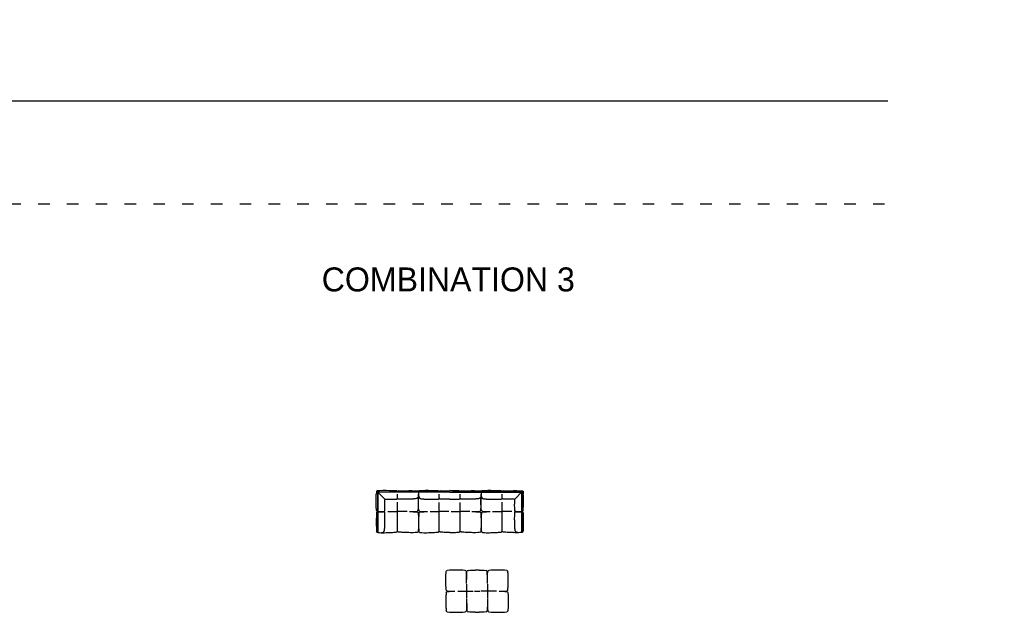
# Model space of a CAD drawing. Header units: millimetres. Extents: x -1609 to 20177350, y 5207 to 48962.
# Tile 10 of 14: x 102881 to 123401, y 34603 to 46962. Entities that reach past the tile are written whole.
import ezdxf

# ---------------------------------------------------------------- set-up
doc = ezdxf.new("R2010")
doc.units = ezdxf.units.MM
doc.linetypes.add('ACAD_ISO03W100', pattern=[30, 12, -18])
doc.layers.add('0. Text', color=7, linetype='Continuous')
doc.layers.add('1. Drawing', color=253, linetype='Continuous')
doc.styles.add('CENTURY_GOTHIC', font='GOTHIC.TTF')

msp = doc.modelspace()

# ---------------------------------------------------------------- linework, layer by layer
msp.add_lwpolyline([(120977, 45265), (66666, 45265)])
at = {"linetype": 'ACAD_ISO03W100', "ltscale": 20}
msp.add_lwpolyline([(66666, 43124), (120977, 43124)], dxfattribs=at)
at = {"layer": '1. Drawing', "linetype": 'Continuous'}
for p, q in [((110342, 37108), (110342, 36265)), ((110347, 37113), (111190, 37113)), ((111190, 37108), (110347, 37108)), ((110347, 36265), (110347, 37108)), ((111846, 37113), (111195, 37113)), ((111846, 37108), (111195, 37108)), ((111846, 37113), (112494, 37113)), ((111846, 37108), (112494, 37108)), ((113343, 37113), (112499, 37113)), ((112499, 37108), (113343, 37108)), ((113343, 36265), (113343, 37108)), ((113348, 37108), (113348, 36265)), ((112010, 35043), (112331, 35043)), ((112815, 35043), (112493, 35043))]:
    msp.add_line(p, q, dxfattribs=at)
for points in [[(110731, 37137), (110582, 37140), (110517, 37143), (110452, 37143), (110388, 37140), (110330, 37135, 0.633573), (110327, 37127), (110497, 36958)], [(112959, 37137), (113108, 37140), (113172, 37143), (113237, 37143), (113302, 37140), (113359, 37135, -0.633573), (113363, 37127), (113192, 36958)], [(110316, 37113, 0.020557), (110312, 37068)], [(110342, 37111), (110326, 37127, 0.620427), (110318, 37124), (110316, 37113)], [(110492, 36943, -0.423775), (110512, 36963)], [(113198, 36943, 0.423775), (113178, 36963)], [(113347, 37111), (113363, 37127, -0.620427), (113372, 37124), (113373, 37113)], [(113373, 37113, -0.020557), (113377, 37068)]]:
    msp.add_lwpolyline(points, format="xyb", dxfattribs=at)
for points in [[(110776, 37137), (110914, 37140), (110989, 37143), (111054, 37143), (111118, 37140), (111183, 37135)], [(111603, 37137), (111465, 37140), (111400, 37143), (111332, 37143), (111267, 37140), (111203, 37135)], [(111648, 37137), (111791, 37140), (111846, 37143)], [(112041, 37137), (111902, 37140), (111846, 37143)], [(112087, 37137), (112225, 37140), (112293, 37143), (112357, 37143), (112422, 37140), (112486, 37135)], [(112913, 37137), (112775, 37140), (112701, 37143), (112636, 37143), (112571, 37140), (112507, 37135)], [(110342, 36702), (110395, 36702), (110399, 36702), (110403, 36702), (110407, 36702), (110411, 36702), (110415, 36702), (110418, 36702), (110422, 36702), (110425, 36702), (110428, 36702), (110431, 36702), (110434, 36702), (110437, 36702), (110440, 36702), (110442, 36702), (110445, 36702), (110447, 36702), (110449, 36702), (110451, 36702), (110453, 36702), (110455, 36702), (110457, 36702), (110459, 36702), (110460, 36702), (110463, 36703), (110466, 36703), (110468, 36703), (110470, 36703), (110472, 36703), (110474, 36703), (110475, 36703), (110476, 36704), (110477, 36704), (110478, 36704), (110480, 36705), (110481, 36706), (110483, 36707), (110484, 36708), (110485, 36709), (110486, 36711), (110487, 36713), (110488, 36715), (110489, 36717), (110490, 36719), (110490, 36721), (110491, 36724), (110492, 36727), (110492, 36730), (110492, 36733), (110492, 36736), (110493, 36739), (110493, 36743), (110493, 36747), (110493, 36750), (110492, 36755), (110492, 36759), (110492, 36763), (110492, 36768), (110493, 36854), (110493, 36859), (110493, 36864), (110493, 36870), (110492, 36885), (110492, 36891), (110492, 36897), (110492, 36909), (110492, 36922), (110492, 36928), (110492, 36934), (110492, 36939), (110492, 36943)], [(110512, 36963), (110516, 36963), (110521, 36963), (110527, 36963), (110533, 36963), (110546, 36963), (110558, 36963), (110564, 36963), (110570, 36963), (110575, 36962), (110581, 36962), (110586, 36962), (110591, 36962), (110687, 36963), (110692, 36963), (110696, 36963), (110700, 36963), (110705, 36962), (110708, 36962), (110712, 36962), (110716, 36962), (110719, 36963), (110722, 36963), (110725, 36963), (110728, 36963), (110731, 36964), (110734, 36965), (110736, 36965), (110738, 36966), (110740, 36967), (110742, 36968), (110744, 36969), (110746, 36970), (110747, 36971), (110748, 36972), (110749, 36974), (110750, 36975), (110751, 36977), (110751, 36978), (110751, 36979), (110752, 36980), (110752, 36981), (110752, 36983), (110752, 36985), (110752, 36987), (110752, 36989), (110753, 36992), (110753, 36995), (110753, 36996), (110753, 36998), (110753, 37000), (110753, 37002), (110753, 37004), (110753, 37006), (110753, 37008), (110753, 37010), (110753, 37013), (110753, 37015), (110753, 37018), (110753, 37021), (110753, 37024), (110753, 37027), (110753, 37030), (110753, 37033), (110753, 37037), (110753, 37040), (110753, 37044), (110753, 37048), (110753, 37052), (110753, 37056), (110753, 37061), (110753, 37065)], [(111194, 37072), (111194, 37069), (111194, 37066), (111193, 37061), (111193, 37056), (111193, 37051), (111192, 37047), (111192, 37043), (111192, 37039), (111191, 37035), (111191, 37032), (111190, 37029), (111190, 37026), (111190, 37024), (111189, 37021), (111189, 37019), (111188, 37017), (111188, 37015), (111187, 37014), (111187, 37012), (111186, 37011), (111186, 37010), (111185, 37007), (111184, 37005), (111183, 37004), (111183, 37002), (111181, 36999), (111179, 36996), (111177, 36993), (111176, 36991), (111173, 36989), (111171, 36986), (111170, 36985), (111168, 36984), (111167, 36983), (111165, 36982), (111163, 36981), (111161, 36980), (111159, 36979), (111157, 36978), (111155, 36977), (111152, 36976), (111150, 36975), (111147, 36974), (111144, 36973), (111141, 36973), (111138, 36972), (111134, 36971), (111131, 36971), (111127, 36970), (111120, 36969), (111112, 36968), (111104, 36968), (111097, 36967), (111090, 36967), (111083, 36966), (111069, 36966), (111055, 36965), (111048, 36965), (111041, 36965), (111037, 36964), (111033, 36964), (111029, 36964), (111025, 36964), (111021, 36964), (111016, 36964), (111011, 36964), (111006, 36964), (111001, 36964), (110996, 36964), (110990, 36963), (110984, 36963), (110978, 36963), (110972, 36963), (110960, 36963), (110938, 36963), (110932, 36963), (110926, 36963), (110921, 36962), (110915, 36962), (110910, 36962), (110905, 36962), (110819, 36963), (110814, 36963), (110810, 36963), (110805, 36963), (110801, 36962), (110797, 36962), (110794, 36962), (110790, 36962), (110787, 36963), (110783, 36963), (110780, 36963), (110777, 36963), (110775, 36964), (110772, 36965), (110770, 36965), (110768, 36966), (110765, 36967), (110764, 36968), (110762, 36969), (110760, 36970), (110759, 36971), (110758, 36972), (110757, 36974), (110756, 36975), (110755, 36977), (110755, 36978), (110754, 36979), (110754, 36980), (110754, 36981), (110754, 36983), (110754, 36985), (110753, 36987), (110753, 36989), (110753, 36992), (110753, 36995), (110753, 36996), (110753, 36998), (110753, 37000), (110753, 37002), (110753, 37004), (110753, 37006), (110753, 37008), (110753, 37010), (110753, 37013), (110753, 37015), (110753, 37018), (110753, 37021), (110753, 37024), (110753, 37027), (110753, 37030), (110753, 37033), (110753, 37037), (110753, 37040), (110753, 37044), (110753, 37048), (110753, 37052), (110753, 37056), (110753, 37061), (110753, 37065)], [(111187, 37131), (111190, 37113)], [(111190, 37108), (111192, 37099), (111194, 37066), (111194, 37032)], [(111195, 37108), (111194, 37099), (111192, 37066), (111192, 37032)], [(111192, 37072), (111192, 37069), (111192, 37066), (111192, 37061), (111193, 37056), (111193, 37051), (111193, 37047), (111194, 37043), (111194, 37039), (111194, 37035), (111195, 37032), (111195, 37029), (111196, 37026), (111196, 37024), (111196, 37021), (111197, 37019), (111197, 37017), (111198, 37015), (111198, 37014), (111199, 37012), (111199, 37011), (111200, 37010), (111201, 37007), (111201, 37005), (111202, 37004), (111203, 37002), (111205, 36999), (111206, 36996), (111208, 36993), (111210, 36991), (111212, 36989), (111215, 36986), (111216, 36985), (111217, 36984), (111219, 36983), (111221, 36982), (111222, 36981), (111224, 36980), (111226, 36979), (111228, 36978), (111231, 36977), (111233, 36976), (111236, 36975), (111239, 36974), (111242, 36973), (111245, 36973), (111248, 36972), (111251, 36971), (111255, 36971), (111259, 36970), (111266, 36969), (111274, 36968), (111281, 36968), (111289, 36967), (111296, 36967), (111303, 36966), (111317, 36966), (111331, 36965), (111338, 36965), (111345, 36965), (111349, 36964), (111353, 36964), (111357, 36964), (111361, 36964), (111365, 36964), (111370, 36964), (111374, 36964), (111379, 36964), (111384, 36964), (111393, 36964), (111399, 36963), (111405, 36963), (111410, 36963), (111416, 36963), (111429, 36963), (111441, 36963), (111447, 36963), (111453, 36963), (111458, 36962), (111464, 36962), (111469, 36962), (111474, 36962), (111560, 36963), (111565, 36963), (111569, 36963), (111574, 36963), (111578, 36962), (111582, 36962), (111585, 36962), (111589, 36962), (111592, 36963), (111595, 36963), (111599, 36963), (111601, 36963), (111604, 36964), (111607, 36965), (111609, 36965), (111611, 36966), (111613, 36967), (111615, 36968), (111617, 36969), (111619, 36970), (111620, 36971), (111621, 36972), (111622, 36974), (111623, 36975), (111624, 36977), (111624, 36978), (111625, 36979), (111625, 36980), (111625, 36981), (111625, 36983), (111625, 36985), (111625, 36987), (111626, 36989), (111626, 36992), (111626, 36995), (111626, 36996), (111626, 36998), (111626, 37000), (111626, 37002), (111626, 37004), (111626, 37006), (111626, 37008), (111626, 37010), (111626, 37013), (111626, 37015), (111626, 37018), (111626, 37021), (111626, 37024), (111626, 37027), (111626, 37030), (111626, 37033), (111626, 37037), (111626, 37040), (111626, 37044), (111626, 37048), (111626, 37052), (111626, 37056), (111626, 37061), (111626, 37065)], [(111199, 37131), (111196, 37113)], [(111846, 36963), (111845, 36963), (111839, 36963), (111827, 36963), (111815, 36963), (111809, 36963), (111803, 36963), (111797, 36962), (111792, 36962), (111786, 36962), (111781, 36962), (111692, 36963), (111687, 36963), (111683, 36963), (111678, 36963), (111674, 36962), (111670, 36962), (111667, 36962), (111663, 36962), (111660, 36963), (111657, 36963), (111654, 36963), (111651, 36963), (111648, 36964), (111645, 36965), (111643, 36965), (111641, 36966), (111639, 36967), (111637, 36968), (111635, 36969), (111633, 36970), (111632, 36971), (111631, 36972), (111630, 36974), (111629, 36975), (111628, 36977), (111628, 36978), (111628, 36979), (111627, 36980), (111627, 36981), (111627, 36983), (111627, 36985), (111627, 36987), (111627, 36989), (111626, 36992), (111626, 36995), (111626, 36996), (111626, 36998), (111626, 37000), (111626, 37002), (111626, 37004), (111626, 37006), (111626, 37008), (111626, 37010), (111626, 37013), (111626, 37015), (111626, 37018), (111626, 37021), (111626, 37024), (111626, 37027), (111626, 37030), (111626, 37033), (111626, 37037), (111626, 37040), (111626, 37044), (111626, 37048), (111626, 37052), (111626, 37056), (111626, 37061), (111626, 37065)], [(111846, 36963), (111848, 36963), (111854, 36963), (111866, 36963), (111878, 36963), (111884, 36963), (111890, 36963), (111896, 36962), (111901, 36962), (111906, 36962), (111912, 36962), (111998, 36963), (112002, 36963), (112007, 36963), (112011, 36963), (112015, 36962), (112019, 36962), (112023, 36962), (112026, 36962), (112030, 36963), (112033, 36963), (112036, 36963), (112039, 36963), (112042, 36964), (112044, 36965), (112046, 36965), (112049, 36966), (112051, 36967), (112053, 36968), (112054, 36969), (112056, 36970), (112057, 36971), (112059, 36972), (112060, 36974), (112061, 36975), (112061, 36977), (112062, 36978), (112062, 36979), (112062, 36980), (112062, 36981), (112063, 36983), (112063, 36985), (112063, 36987), (112063, 36989), (112063, 36992), (112063, 36995), (112063, 36996), (112063, 36998), (112063, 37000), (112063, 37002), (112063, 37004), (112063, 37006), (112063, 37008), (112063, 37010), (112063, 37013), (112063, 37015), (112063, 37018), (112063, 37021), (112063, 37024), (112063, 37027), (112063, 37030), (112063, 37033), (112063, 37037), (112063, 37040), (112063, 37044), (112063, 37048), (112063, 37052), (112063, 37056), (112063, 37061), (112063, 37065)], [(112498, 37072), (112498, 37069), (112498, 37066), (112497, 37061), (112497, 37056), (112497, 37051), (112496, 37047), (112496, 37043), (112495, 37039), (112495, 37035), (112495, 37032), (112494, 37029), (112494, 37026), (112493, 37024), (112493, 37021), (112492, 37019), (112492, 37017), (112492, 37015), (112491, 37014), (112491, 37012), (112490, 37011), (112490, 37010), (112489, 37007), (112488, 37005), (112487, 37004), (112486, 37002), (112485, 36999), (112483, 36996), (112481, 36993), (112479, 36991), (112477, 36989), (112475, 36986), (112473, 36985), (112472, 36984), (112470, 36983), (112469, 36982), (112467, 36981), (112465, 36980), (112463, 36979), (112461, 36978), (112459, 36977), (112456, 36976), (112454, 36975), (112451, 36974), (112448, 36973), (112445, 36973), (112441, 36972), (112438, 36971), (112434, 36971), (112431, 36970), (112423, 36969), (112416, 36968), (112408, 36968), (112401, 36967), (112394, 36967), (112387, 36966), (112373, 36966), (112359, 36965), (112352, 36965), (112345, 36965), (112341, 36964), (112337, 36964), (112333, 36964), (112329, 36964), (112324, 36964), (112320, 36964), (112315, 36964), (112310, 36964), (112305, 36964), (112300, 36964), (112294, 36963), (112288, 36963), (112282, 36963), (112276, 36963), (112264, 36963), (112252, 36963), (112243, 36963), (112237, 36963), (112231, 36962), (112226, 36962), (112220, 36962), (112215, 36962), (112129, 36963), (112125, 36963), (112120, 36963), (112116, 36963), (112112, 36962), (112108, 36962), (112104, 36962), (112101, 36962), (112097, 36963), (112094, 36963), (112091, 36963), (112088, 36963), (112085, 36964), (112083, 36965), (112080, 36965), (112078, 36966), (112076, 36967), (112074, 36968), (112072, 36969), (112071, 36970), (112069, 36971), (112068, 36972), (112067, 36974), (112066, 36975), (112065, 36977), (112065, 36978), (112065, 36979), (112065, 36980), (112064, 36981), (112064, 36983), (112064, 36985), (112064, 36987), (112064, 36989), (112064, 36992), (112064, 36995), (112064, 36996), (112064, 36998), (112064, 37000), (112064, 37002), (112064, 37004), (112064, 37006), (112064, 37008), (112064, 37010), (112064, 37013), (112064, 37015), (112064, 37018), (112064, 37021), (112063, 37024), (112063, 37027), (112063, 37030), (112063, 37033), (112063, 37037), (112063, 37040), (112063, 37044), (112063, 37048), (112063, 37052), (112063, 37056), (112063, 37061), (112063, 37065)], [(112491, 37131), (112493, 37113)], [(112494, 37108), (112495, 37099), (112498, 37066), (112497, 37032)], [(112495, 37072), (112496, 37069), (112496, 37066), (112496, 37061), (112496, 37056), (112497, 37051), (112497, 37047), (112497, 37043), (112498, 37039), (112498, 37035), (112499, 37032), (112499, 37029), (112499, 37026), (112500, 37024), (112500, 37021), (112501, 37019), (112501, 37017), (112502, 37015), (112502, 37014), (112503, 37012), (112503, 37011), (112503, 37010), (112504, 37007), (112505, 37005), (112506, 37004), (112507, 37002), (112509, 36999), (112510, 36996), (112512, 36993), (112514, 36991), (112516, 36989), (112518, 36986), (112520, 36985), (112521, 36984), (112523, 36983), (112524, 36982), (112526, 36981), (112528, 36980), (112530, 36979), (112532, 36978), (112535, 36977), (112537, 36976), (112540, 36975), (112542, 36974), (112545, 36973), (112549, 36973), (112552, 36972), (112555, 36971), (112559, 36971), (112562, 36970), (112570, 36969), (112577, 36968), (112585, 36968), (112592, 36967), (112600, 36967), (112607, 36966), (112621, 36966), (112634, 36965), (112641, 36965), (112649, 36965), (112652, 36964), (112656, 36964), (112660, 36964), (112664, 36964), (112669, 36964), (112673, 36964), (112678, 36964), (112683, 36964), (112688, 36964), (112694, 36964), (112699, 36963), (112705, 36963), (112711, 36963), (112717, 36963), (112729, 36963), (112751, 36963), (112757, 36963), (112763, 36963), (112769, 36962), (112774, 36962), (112780, 36962), (112785, 36962), (112871, 36963), (112875, 36963), (112880, 36963), (112884, 36963), (112888, 36962), (112892, 36962), (112896, 36962), (112899, 36962), (112903, 36963), (112906, 36963), (112909, 36963), (112912, 36963), (112915, 36964), (112917, 36965), (112920, 36965), (112922, 36966), (112924, 36967), (112926, 36968), (112928, 36969), (112929, 36970), (112931, 36971), (112932, 36972), (112933, 36974), (112934, 36975), (112934, 36977), (112935, 36978), (112935, 36979), (112935, 36980), (112935, 36981), (112936, 36983), (112936, 36985), (112936, 36987), (112936, 36989), (112936, 36992), (112936, 36995), (112936, 36996), (112936, 36998), (112936, 37000), (112936, 37002), (112936, 37004), (112936, 37006), (112936, 37008), (112936, 37010), (112936, 37013), (112936, 37015), (112936, 37018), (112936, 37021), (112936, 37024), (112936, 37027), (112936, 37030), (112936, 37033), (112936, 37037), (112936, 37040), (112936, 37044), (112936, 37048), (112936, 37052), (112936, 37056), (112937, 37061), (112937, 37065)], [(112499, 37108), (112498, 37099), (112496, 37066), (112496, 37032)], [(112502, 37131), (112500, 37113)], [(113178, 36963), (113174, 36963), (113168, 36963), (113162, 36963), (113156, 36963), (113144, 36963), (113132, 36963), (113126, 36963), (113120, 36963), (113114, 36962), (113109, 36962), (113103, 36962), (113098, 36962), (113002, 36963), (112998, 36963), (112993, 36963), (112989, 36963), (112985, 36962), (112981, 36962), (112977, 36962), (112974, 36962), (112970, 36963), (112967, 36963), (112964, 36963), (112961, 36963), (112958, 36964), (112956, 36965), (112953, 36965), (112951, 36966), (112949, 36967), (112947, 36968), (112945, 36969), (112944, 36970), (112942, 36971), (112941, 36972), (112940, 36974), (112939, 36975), (112939, 36977), (112938, 36978), (112938, 36979), (112938, 36980), (112938, 36981), (112937, 36983), (112937, 36985), (112937, 36987), (112937, 36989), (112937, 36992), (112937, 36995), (112937, 36996), (112937, 36998), (112937, 37000), (112937, 37002), (112937, 37004), (112937, 37006), (112937, 37008), (112937, 37010), (112937, 37013), (112937, 37015), (112937, 37018), (112937, 37021), (112937, 37024), (112937, 37027), (112937, 37030), (112937, 37033), (112937, 37037), (112937, 37040), (112937, 37044), (112937, 37048), (112937, 37052), (112937, 37056), (112937, 37061), (112937, 37065)], [(113348, 36702), (113295, 36702), (113291, 36702), (113286, 36702), (113282, 36702), (113278, 36702), (113275, 36702), (113271, 36702), (113268, 36702), (113264, 36702), (113261, 36702), (113258, 36702), (113255, 36702), (113252, 36702), (113250, 36702), (113247, 36702), (113245, 36702), (113243, 36702), (113240, 36702), (113238, 36702), (113236, 36702), (113234, 36702), (113232, 36702), (113231, 36702), (113229, 36702), (113226, 36703), (113223, 36703), (113221, 36703), (113219, 36703), (113217, 36703), (113216, 36703), (113214, 36703), (113213, 36704), (113212, 36704), (113211, 36704), (113209, 36705), (113208, 36706), (113207, 36707), (113206, 36708), (113204, 36709), (113203, 36711), (113202, 36713), (113201, 36715), (113200, 36717), (113200, 36719), (113199, 36721), (113198, 36724), (113198, 36727), (113197, 36730), (113197, 36733), (113197, 36736), (113197, 36739), (113197, 36743), (113197, 36747), (113197, 36750), (113197, 36755), (113197, 36759), (113197, 36763), (113197, 36768), (113196, 36854), (113196, 36859), (113197, 36864), (113197, 36870), (113197, 36885), (113197, 36891), (113197, 36897), (113198, 36909), (113198, 36922), (113198, 36928), (113198, 36934), (113198, 36939), (113198, 36943)], [(110753, 36301), (110753, 36903)], [(110753, 36301), (110753, 36903)], [(110753, 36301), (110753, 36903)], [(110753, 36301), (110753, 36903)], [(111626, 36301), (111626, 36893)], [(111626, 36301), (111626, 36893)], [(111626, 36301), (111626, 36893)], [(111626, 36301), (111626, 36893)], [(112063, 36301), (112063, 36893)], [(112063, 36301), (112063, 36893)], [(112063, 36301), (112063, 36893)], [(112063, 36301), (112063, 36893)], [(112937, 36301), (112937, 36903)], [(112937, 36301), (112937, 36903)], [(112937, 36301), (112937, 36903)], [(112937, 36301), (112937, 36903)], [(110410, 36263), (110412, 36263), (110416, 36263), (110420, 36264), (110423, 36264), (110426, 36265), (110429, 36265), (110431, 36265), (110434, 36266), (110436, 36266), (110438, 36267), (110440, 36267), (110441, 36268), (110443, 36268), (110444, 36269), (110445, 36269), (110448, 36270), (110450, 36271), (110451, 36272), (110453, 36272), (110456, 36274), (110459, 36276), (110462, 36278), (110464, 36279), (110466, 36282), (110469, 36284), (110470, 36285), (110471, 36287), (110472, 36288), (110473, 36290), (110474, 36292), (110475, 36294), (110476, 36296), (110477, 36298), (110478, 36300), (110479, 36303), (110480, 36305), (110481, 36308), (110482, 36311), (110482, 36314), (110483, 36317), (110484, 36321), (110484, 36324), (110485, 36328), (110486, 36335), (110487, 36343), (110487, 36351), (110488, 36358), (110488, 36365), (110489, 36372), (110489, 36386), (110490, 36400), (110490, 36407), (110490, 36414), (110491, 36418), (110491, 36422), (110491, 36426), (110491, 36430), (110491, 36434), (110491, 36439), (110491, 36444), (110491, 36449), (110491, 36454), (110491, 36459), (110492, 36465), (110492, 36471), (110492, 36477), (110492, 36483), (110492, 36495), (110492, 36507), (110492, 36513), (110492, 36519), (110493, 36524), (110493, 36530), (110493, 36535), (110493, 36540), (110492, 36636), (110492, 36641), (110492, 36645), (110492, 36650), (110493, 36654), (110493, 36658), (110493, 36661), (110493, 36665), (110492, 36668), (110492, 36672), (110492, 36675), (110492, 36678), (110491, 36680), (110490, 36683), (110490, 36685), (110489, 36687), (110488, 36690), (110487, 36691), (110486, 36693), (110485, 36695), (110484, 36696), (110483, 36697), (110481, 36698), (110480, 36699), (110478, 36700), (110477, 36700), (110476, 36701), (110475, 36701), (110474, 36701), (110472, 36701), (110470, 36701), (110468, 36702), (110466, 36702), (110463, 36702), (110460, 36702), (110459, 36702), (110457, 36702), (110455, 36702), (110453, 36702), (110451, 36702), (110449, 36702), (110447, 36702), (110445, 36702), (110442, 36702), (110440, 36702), (110437, 36702), (110434, 36702), (110431, 36702), (110428, 36702), (110425, 36702), (110422, 36702), (110418, 36702), (110415, 36702), (110411, 36702), (110407, 36702), (110403, 36702), (110399, 36702), (110395, 36702), (110342, 36702)], [(110550, 36704), (110753, 36704)], [(110956, 36704), (110753, 36704)], [(111433, 36704), (111626, 36704)], [(111823, 36704), (111626, 36704)], [(111870, 36704), (112063, 36704)], [(112260, 36704), (112063, 36704)], [(112733, 36704), (112937, 36704)], [(113140, 36704), (112937, 36704)], [(113279, 36263), (113277, 36263), (113273, 36263), (113270, 36264), (113266, 36264), (113263, 36265), (113261, 36265), (113258, 36265), (113256, 36266), (113254, 36266), (113252, 36267), (113250, 36267), (113248, 36268), (113247, 36268), (113245, 36269), (113244, 36269), (113242, 36270), (113240, 36271), (113238, 36272), (113236, 36272), (113233, 36274), (113230, 36276), (113228, 36278), (113225, 36279), (113223, 36282), (113221, 36284), (113220, 36285), (113219, 36287), (113217, 36288), (113216, 36290), (113215, 36292), (113214, 36294), (113213, 36296), (113212, 36298), (113211, 36300), (113210, 36303), (113209, 36305), (113208, 36308), (113208, 36311), (113207, 36314), (113206, 36317), (113206, 36321), (113205, 36324), (113205, 36328), (113204, 36335), (113203, 36343), (113202, 36351), (113202, 36358), (113201, 36365), (113201, 36372), (113200, 36386), (113199, 36400), (113199, 36407), (113199, 36414), (113199, 36418), (113199, 36422), (113199, 36426), (113198, 36430), (113198, 36434), (113198, 36439), (113198, 36444), (113198, 36449), (113198, 36454), (113198, 36459), (113198, 36465), (113198, 36471), (113198, 36477), (113198, 36483), (113198, 36495), (113197, 36507), (113197, 36513), (113197, 36519), (113197, 36524), (113197, 36530), (113196, 36535), (113196, 36540), (113197, 36636), (113197, 36641), (113197, 36645), (113197, 36650), (113197, 36654), (113197, 36658), (113197, 36661), (113197, 36665), (113197, 36668), (113197, 36672), (113197, 36675), (113198, 36678), (113198, 36680), (113199, 36683), (113200, 36685), (113200, 36687), (113201, 36690), (113202, 36691), (113203, 36693), (113204, 36695), (113206, 36696), (113207, 36697), (113208, 36698), (113209, 36699), (113211, 36700), (113212, 36700), (113213, 36701), (113214, 36701), (113216, 36701), (113217, 36701), (113219, 36701), (113221, 36702), (113223, 36702), (113226, 36702), (113229, 36702), (113231, 36702), (113232, 36702), (113234, 36702), (113236, 36702), (113238, 36702), (113240, 36702), (113243, 36702), (113245, 36702), (113247, 36702), (113250, 36702), (113252, 36702), (113255, 36702), (113258, 36702), (113261, 36702), (113264, 36702), (113268, 36702), (113271, 36702), (113275, 36702), (113278, 36702), (113282, 36702), (113286, 36702), (113291, 36702), (113295, 36702), (113348, 36702)], [(112196, 35193), (112196, 34900)], [(112629, 35193), (112629, 34900)]]:
    msp.add_lwpolyline(points, dxfattribs=at)
for centre, radius, start, end in [((110347, 37108), 5, 90, 180), ((110729, 37113), 23.4, 0.3007, 90.0859), ((110776, 37113), 23.4, 89.9141, 179.6993), ((111190, 37111), 2.5, 270, 90), ((111195, 37111), 2.5, 90, 270), ((111603, 37113), 23.4, 0.3007, 90.0859), ((111649, 37113), 23.4, 89.9141, 179.6993), ((112040, 37113), 23.4, 0.3007, 90.0859), ((112087, 37113), 23.4, 89.9141, 179.6993), ((112494, 37111), 2.5, 270, 90), ((112499, 37111), 2.5, 90, 270), ((112913, 37113), 23.4, 0.3007, 90.0859), ((112960, 37113), 23.4, 89.9141, 179.6993), ((113343, 37108), 5, 0, 90), ((110342, 36726), 23.4, 179.9141, 269.6993), ((110342, 36679), 23.4, 90.3007, 180.0859), ((111018, 38239), 1536, 269.4413, 275.4373), ((111368, 38239), 1536, 264.5627, 270.5587), ((112322, 38239), 1536, 269.4413, 275.4373), ((112672, 38239), 1536, 264.5627, 270.5587), ((113348, 36726), 23.4, 270.3007, 0.0859), ((113348, 36679), 23.4, 359.9141, 89.6993), ((110344, 36265), 2.5, 180, 0), ((113345, 36265), 2.5, 180, 0), ((111979, 32944), 2539, 85.7714, 94.2286), ((112164, 35451), 25, 5.4381, 84.5627), ((112227, 35451), 25, 95.4373, 174.5619), ((112374, 31800), 3683, 89.3782, 90.0006), ((112454, 31800), 3683, 89.9994, 90.6218), ((112597, 35451), 25, 5.4381, 84.5627), ((112661, 35451), 25, 95.4373, 174.5619), ((112846, 32944), 2539, 85.7714, 94.2286), ((111937, 36579), 1536, 264.5627, 270.5587), ((112381, 38487), 3444, 269.6264, 270.5411), ((112447, 38487), 3444, 269.4589, 270.3736), ((112887, 36579), 1536, 269.4413, 275.4373), ((111979, 37142), 2539, 265.7714, 274.2286), ((112164, 34635), 25, 275.4373, 354.5619), ((112227, 34635), 25, 185.4381, 264.5627), ((112374, 38286), 3683, 269.9994, 270.6218), ((112454, 38286), 3683, 269.3782, 270.0006), ((112597, 34635), 25, 275.4373, 354.5619), ((112661, 34635), 25, 185.4381, 264.5627), ((112846, 37142), 2539, 265.7714, 274.2286)]:
    msp.add_arc(centre, radius, start, end, dxfattribs=at)
at = {"layer": '1. Drawing', "linetype": 'Continuous', "extrusion": (0, 0, -1)}
for centre, radius, start, end in [((-111161, 36735), 25, 185.4381, 264.5627), ((-111225, 36735), 25, 275.4373, 354.5619), ((-112465, 36735), 25, 185.4381, 264.5627), ((-112528, 36735), 25, 275.4373, 354.5619), ((-111018, 35167), 1536, 89.4413, 95.4373), ((-111161, 36671), 25, 95.4373, 174.5619), ((-111225, 36671), 25, 5.4381, 84.5627), ((-111368, 35167), 1536, 84.5627, 90.5587), ((-112322, 35167), 1536, 89.4413, 95.4373), ((-112465, 36671), 25, 95.4373, 174.5619), ((-112528, 36671), 25, 5.4381, 84.5627), ((-112672, 35167), 1536, 84.5627, 90.5587), ((-110345, 36294), 25, 275.4373, 354.5619), ((-111161, 36294), 25, 185.4381, 264.5627), ((-111225, 36294), 25, 275.4373, 354.5619), ((-112465, 36294), 25, 185.4381, 264.5627), ((-112528, 36294), 25, 275.4373, 354.5619), ((-113345, 36294), 25, 185.4381, 264.5627), ((-111794, 35451), 25, 5.4381, 84.5627), ((-112374, 33876), 1607, 84.684, 90.0001), ((-112454, 33947), 1536, 90, 95.4373), ((-113031, 35451), 25, 95.4373, 174.5619), ((-111794, 35075), 25, 275.4373, 354.5619), ((-111794, 35011), 25, 5.4381, 84.5627), ((-111937, 33507), 1536, 84.5627, 90.5587), ((-112381, 31599), 3444, 89.6264, 90.5411), ((-112447, 31599), 3444, 89.4589, 90.3736), ((-112887, 33507), 1536, 89.4413, 95.4373), ((-113031, 35075), 25, 185.4381, 264.5627), ((-113031, 35011), 25, 95.4373, 174.5619), ((-111794, 34635), 25, 275.4373, 354.5619), ((-112374, 36210), 1607, 269.9999, 275.316), ((-112454, 36139), 1536, 264.5627, 270), ((-113031, 34635), 25, 185.4381, 264.5627)]:
    msp.add_arc(centre, radius, start, end, dxfattribs=at)
at = {"layer": '1. Drawing', "linetype": 'Continuous'}
for points, weights in [([(110318, 36726), (110306, 36797), (110312, 37068)], [0.998866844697, 0.993813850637, 0.998866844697]), ([(111183, 37135), (111186, 37134), (111187, 37131)], [1, 0.803670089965, 1]), ([(111186, 36732), (111200, 36797), (111194, 37068)], [0.998866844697, 0.993813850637, 0.998866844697]), ([(111200, 36732), (111186, 36797), (111192, 37068)], [0.998866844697, 0.993813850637, 0.998866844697]), ([(111203, 37135), (111199, 37134), (111199, 37131)], [1, 0.803670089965, 1]), ([(112486, 37135), (112490, 37134), (112491, 37131)], [1, 0.803670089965, 1]), ([(112490, 36732), (112504, 36797), (112498, 37068)], [0.998866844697, 0.993813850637, 0.998866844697]), ([(112503, 36732), (112490, 36797), (112496, 37068)], [0.998866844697, 0.993813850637, 0.998866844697]), ([(112507, 37135), (112503, 37134), (112502, 37131)], [1, 0.803670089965, 1]), ([(113371, 36726), (113383, 36797), (113377, 37068)], [0.998866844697, 0.993813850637, 0.998866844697]), ([(110318, 36679), (110306, 36437), (110320, 36292)], [0.998866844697, 0.993813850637, 0.998866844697]), ([(111186, 36674), (111200, 36437), (111186, 36292)], [0.998866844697, 0.993813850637, 0.998866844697]), ([(111200, 36674), (111186, 36437), (111200, 36292)], [0.998866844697, 0.993813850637, 0.998866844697]), ([(112490, 36674), (112504, 36437), (112490, 36292)], [0.998866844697, 0.993813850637, 0.998866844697]), ([(112503, 36674), (112490, 36437), (112503, 36292)], [0.998866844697, 0.993813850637, 0.998866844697]), ([(113371, 36679), (113383, 36437), (113370, 36292)], [0.998866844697, 0.993813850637, 0.998866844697]), ([(111769, 35073), (111755, 35308), (111769, 35454)], [0.998866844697, 0.993813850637, 0.998866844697]), ([(112196, 35203), (112196, 35374), (112189, 35454)], [0.996366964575, 0.996081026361, 0.998866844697]), ([(112196, 35203), (112195, 35374), (112203, 35454)], [0.996366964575, 0.996081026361, 0.998866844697]), ([(112629, 35203), (112630, 35374), (112622, 35454)], [0.996366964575, 0.996081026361, 0.998866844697]), ([(112629, 35203), (112628, 35374), (112636, 35454)], [0.996366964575, 0.996081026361, 0.998866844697]), ([(113055, 35073), (113069, 35308), (113055, 35454)], [0.998866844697, 0.993813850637, 0.998866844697]), ([(111769, 35014), (111755, 34868), (111769, 34633)], [0.998866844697, 0.993813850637, 0.998866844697]), ([(113055, 35014), (113069, 34868), (113055, 34633)], [0.998866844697, 0.993813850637, 0.998866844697]), ([(112196, 34883), (112196, 34713), (112189, 34633)], [0.996366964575, 0.996081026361, 0.998866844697]), ([(112196, 34883), (112195, 34713), (112203, 34633)], [0.996366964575, 0.996081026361, 0.998866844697]), ([(112629, 34883), (112630, 34713), (112622, 34633)], [0.996366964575, 0.996081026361, 0.998866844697]), ([(112629, 34883), (112628, 34713), (112636, 34633)], [0.996366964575, 0.996081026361, 0.998866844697])]:
    msp.add_rational_spline(points, weights, degree=2, dxfattribs=at)
for points, knots in [([(110342, 36269), (110397, 36261), (110520, 36264), (110563, 36267), (110663, 36271), (110696, 36274), (110733, 36277), (110748, 36281), (110753, 36286), (110753, 36301)], [13.742278, 13.742278, 13.742278, 13.742278, 63.156244, 126.312488, 189.468732, 252.624976, 315.781221, 378.937465, 505.249953, 505.249953, 505.249953, 505.249953]), ([(111163, 36269), (111109, 36261), (110986, 36264), (110933, 36267), (110843, 36271), (110810, 36274), (110773, 36277), (110758, 36281), (110753, 36286), (110753, 36301)], [13.742278, 13.742278, 13.742278, 13.742278, 63.156244, 126.312488, 189.468732, 252.624976, 315.781221, 378.937465, 505.249953, 505.249953, 505.249953, 505.249953]), ([(111222, 36269), (111277, 36261), (111403, 36264), (111446, 36267), (111536, 36271), (111569, 36274), (111606, 36277), (111621, 36281), (111626, 36286), (111626, 36301)], [13.742278, 13.742278, 13.742278, 13.742278, 63.156244, 126.312488, 189.468732, 252.624976, 315.781221, 378.937465, 505.249953, 505.249953, 505.249953, 505.249953]), ([(111846, 36265), (111828, 36265), (111799, 36267), (111716, 36271), (111683, 36274), (111646, 36277), (111631, 36281), (111626, 36286), (111626, 36301)], [86.273928, 86.273928, 86.273928, 86.273928, 126.312488, 189.468732, 252.624976, 315.781221, 378.937465, 505.249953, 505.249953, 505.249953, 505.249953]), ([(111846, 36265), (111864, 36265), (111894, 36267), (111973, 36271), (112007, 36274), (112043, 36277), (112058, 36281), (112063, 36286), (112063, 36301)], [86.273928, 86.273928, 86.273928, 86.273928, 126.312488, 189.468732, 252.624976, 315.781221, 378.937465, 505.249953, 505.249953, 505.249953, 505.249953]), ([(112467, 36269), (112413, 36261), (112290, 36264), (112244, 36267), (112154, 36271), (112120, 36274), (112084, 36277), (112069, 36281), (112063, 36286), (112063, 36301)], [13.742278, 13.742278, 13.742278, 13.742278, 63.156244, 126.312488, 189.468732, 252.624976, 315.781221, 378.937465, 505.249953, 505.249953, 505.249953, 505.249953]), ([(112526, 36269), (112580, 36261), (112703, 36264), (112756, 36267), (112846, 36271), (112880, 36274), (112916, 36277), (112931, 36281), (112937, 36286), (112937, 36301)], [13.742278, 13.742278, 13.742278, 13.742278, 63.156244, 126.312488, 189.468732, 252.624976, 315.781221, 378.937465, 505.249953, 505.249953, 505.249953, 505.249953]), ([(113347, 36269), (113293, 36261), (113170, 36264), (113127, 36267), (113027, 36271), (112993, 36274), (112957, 36277), (112942, 36281), (112937, 36286), (112937, 36301)], [13.742278, 13.742278, 13.742278, 13.742278, 63.156244, 126.312488, 189.468732, 252.624976, 315.781221, 378.937465, 505.249953, 505.249953, 505.249953, 505.249953])]:
    msp.add_open_spline(points, degree=3, knots=knots, dxfattribs=at)

# ---------------------------------------------------------------- texts
at = {"layer": '0. Text', "attachment_point": 1, "style": 'CENTURY_GOTHIC'}
for s, width, insert, char_height in [('\\pi20107.59544;{\\fCarisma Classic 400 Regular|b0|i0|c0|p2;BRIK - COMBINATIONS}', 54230.41, (66716, 46962), 1000), ('\\pi8605.73828;{\\fCarisma Classic 400 Regular|b0|i0|c0|p2;END SECTION SOFA}', 26911.06, (-1661, 44504), 800), ('\\pi9200.4824;{\\fCarisma Classic 400 Regular|b0|i0|c0|p2;CENTER SECTION}', 26911.06, (18997, 44504), 800), ('\\pi3741.4486;{\\fCarisma Classic 400 Regular|b0|i0|c0|p2;END SECTION SOFA 130}', 13317.48, (4944, 41965), 400), ('\\pi4054.86492;{\\fCarisma Classic 400 Regular|b0|i0|c0|p2;CENTER SECTION 130}', 13317.48, (18521, 41965), 400), ('\\pi4151.4071;{\\fCarisma Classic 400 Regular|b0|i0|c0|p2;CENTER SECTION 88}', 13317.48, (32099, 41965), 400), ('\\pi4638.54403;{\\fCarisma Classic 400 Regular|b0|i0|c0|p2;CORNER 88 x 88}', 13317.48, (45677, 41965), 400), ('\\pi6369.60338;{\\fCarisma Classic 400 Regular|b0|i0|c0|p2;COMBINATION 1}', 17875.44, (66661, 41795), 500), ('\\pi6290.07364;{\\fCarisma Classic 400 Regular|b0|i0|c0|p2;COMBINATION 2}', 17875.44, (84765, 41795), 500), ('\\pi6307.36272;{\\fCarisma Classic 400 Regular|b0|i0|c0|p2;COMBINATION 3}', 17875.44, (102868, 41795), 500)]:
    msp.add_mtext_dynamic_manual_height_columns(s, width=width, gutter_width=147, heights=[0], dxfattribs=dict(at, insert=insert, char_height=char_height))

doc.saveas('drawing.dxf')
